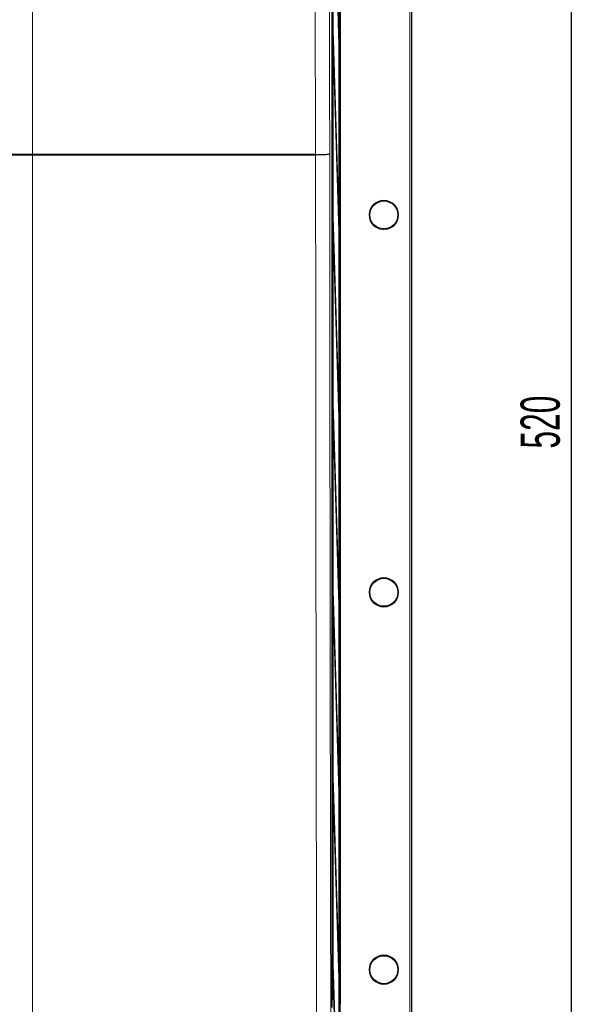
# Model space of a CAD drawing. Header units: millimetres. Extents: x 5 to 418, y 2 to 292.
# Tile 17 of 53: x 98 to 148, y 113 to 201. Entities that reach past the tile are written whole.
import ezdxf

# ---------------------------------------------------------------- set-up
doc = ezdxf.new("R2010")
doc.units = ezdxf.units.MM
doc.layers.add('SLD-0', color=7, linetype='Continuous')
doc.styles.add('SLDTEXTSTYLE1', font='TXT', dxfattribs={"width": 0.605})
doc.dimstyles.new('SLDDIMSTYLE1', dxfattribs={"dimtxt": 3.5, "dimasz": 3.302, "dimexe": 0, "dimexo": 0.0625, "dimgap": 0.875, "dimtad": 1, "dimlfac": 3, "dimrnd": 1e-09, "dimzin": 12, "dimdsep": 46, "dimtxsty": 'SLDTEXTSTYLE1', "dimsah": 1, "dimcen": 0.09, "dimadec": 0, "dimazin": 3, "dimtfac": 1, "dimtofl": 0, "dimtmove": 0, "dimatfit": 3, "dimfxl": 1, "dimfrac": 2, "dimtolj": 1, "dimtzin": 12, "dimarcsym": 0})

# ---------------------------------------------------------------- blocks, each defined once
blk = doc.blocks.new('_D_5')
at = {"layer": 'SLD-0', "color": 7}
for p, q in [((131.321, 252.954), (148.191, 252.954)), ((147.191, 252.954), (147.191, 79.62)), ((131.321, 79.62), (148.191, 79.62))]:
    blk.add_line(p, q, dxfattribs=at)
for points in [[(147.191, 252.954), (146.683, 249.652), (147.699, 249.652)], [(147.191, 79.62), (147.699, 82.922), (146.683, 82.922)]]:
    blk.add_solid(points, dxfattribs=at)
at = {"layer": 'SLD-0', "color": 7, "insert": (142.68, 162.277), "char_height": 3.5, "attachment_point": 1, "rotation": 90, "style": 'SLDTEXTSTYLE1'}
blk.add_mtext('520', dxfattribs=at)

msp = doc.modelspace()

# ---------------------------------------------------------------- linework, layer by layer
at = {"color": 7, "linetype": 'Continuous', "lineweight": 18}
for p, q in [((132.8009, 81.287), (132.8009, 251.287)), ((132.9675, 251.287), (132.9675, 81.287)), ((125.8725, 239.4525), (125.8725, 112.6912)), ((126.6073, 237.8753), (126.6073, 112.6986)), ((99.1546, 212.1439), (99.1546, 188.5347)), ((99.1546, 188.4634), (99.1542, 188.4634)), ((99.1546, 188.5347), (99.155, 188.5347)), ((99.1546, 188.4634), (99.1546, 88.7929)), ((124.3988, 188.4634), (124.3993, 188.4991)), ((124.3993, 188.4991), (124.3993, 188.5347)), ((126.5778, 112.6986), (126.6073, 112.6986))]:
    msp.add_line(p, q, dxfattribs=at)
at = {"color": 7, "linetype": 'Continuous', "lineweight": 25}
for p, q in [((132.988, 81.287), (132.988, 251.287)), ((126.5778, 88.773), (126.5778, 244.286)), ((125.8642, 112.3991), (125.8642, 243.8134)), ((125.9391, 237.9203), (125.9391, 113.0536)), ((125.947, 113.0536), (125.947, 237.9203)), ((126.5035, 237.9203), (126.5035, 92.287)), ((126.5114, 92.287), (126.5114, 237.9203)), ((125.9667, 215.3902), (126.4799, 198.8532)), ((126.4838, 199.2285), (125.9706, 215.7655)), ((125.9706, 199.0988), (125.9667, 198.7235)), ((125.9667, 198.7235), (126.4799, 182.1866)), ((126.4838, 182.5619), (125.9706, 199.0988)), ((126.4838, 199.2285), (126.4687, 199.2123)), ((126.4799, 198.8532), (126.4838, 199.2285)), ((125.9706, 182.4321), (125.9667, 182.0569)), ((125.9667, 182.0569), (126.4799, 165.5199)), ((126.4838, 165.8952), (125.9706, 182.4321)), ((126.4838, 182.5619), (126.4687, 182.5457)), ((126.4799, 182.1866), (126.4838, 182.5619)), ((125.9706, 165.7655), (125.9667, 165.3902)), ((125.9667, 165.3902), (126.4799, 148.8532)), ((126.4838, 149.2285), (125.9706, 165.7655)), ((126.4838, 165.8952), (126.4687, 165.879)), ((126.4799, 165.5199), (126.4838, 165.8952)), ((125.9706, 149.0988), (125.9667, 148.7235)), ((125.9667, 148.7235), (126.4799, 132.1866)), ((126.4838, 132.5619), (125.9706, 149.0988)), ((126.4838, 149.2285), (126.4687, 149.2123)), ((126.4799, 148.8532), (126.4838, 149.2285)), ((125.9706, 132.4321), (125.9667, 132.0569)), ((125.9667, 132.0569), (126.4799, 115.5199)), ((126.4838, 115.8952), (125.9706, 132.4321)), ((126.4838, 132.5619), (126.4687, 132.5457)), ((126.4799, 132.1866), (126.4838, 132.5619)), ((125.9706, 115.7655), (125.9667, 115.3902)), ((125.9667, 115.3902), (126.4799, 98.8532)), ((126.4838, 99.2285), (125.9706, 115.7655)), ((126.4838, 115.8952), (126.4687, 115.879)), ((126.4799, 115.5199), (126.4838, 115.8952)), ((125.9391, 113.0536), (125.947, 113.0536))]:
    msp.add_line(p, q, dxfattribs=at)
at = {"color": 7, "linetype": 'Continuous', "lineweight": 18, "flags": 128}
for points in [[(124.3993, 188.5347), (124.394, 190.812), (124.3722, 200.0631), (124.3579, 206.1145), (124.3453, 211.498), (124.3443, 211.906)], [(125.6054, 211.7235), (125.6055, 211.6522), (125.632, 200.4974), (125.6462, 194.4798), (125.6602, 188.5913)]]:
    msp.add_lwpolyline(points, dxfattribs=at)
at = {"color": 7, "linetype": 'Continuous', "lineweight": 18}
for centre in [(130.488, 183.1203), (130.488, 149.4536), (130.488, 115.787)]:
    msp.add_circle(centre, 1.3167, dxfattribs=at)
at = {"color": 7, "linetype": 'Continuous', "lineweight": 25}
for centre in [(130.488, 183.1203), (130.488, 149.4536), (130.488, 115.787)]:
    msp.add_circle(centre, 1.25, dxfattribs=at)
at = {"color": 7, "linetype": 'Continuous', "lineweight": 18}
for centre, radius, start, end in [((108.5819, 188.4469), 9.4277, 179.466381, 179.899782), ((108.582, 188.4466), 9.4274, 179.464466, 179.897879)]:
    msp.add_arc(centre, radius, start, end, dxfattribs=at)
for points, knots in [([(96.786, 188.5347), (97.065, 188.5347), (97.8547, 188.5347), (98.6441, 188.5347), (99.1546, 188.5347), (99.1546, 188.5347)], [0, 0, 0, 0, 0.35328762, 0.99999158, 1, 1, 1, 1]), ([(99.1542, 188.4634), (98.6437, 188.4634), (97.8545, 188.4634), (97.065, 188.4634), (96.7861, 188.4634)], [0, 0, 0, 0, 0.6468523, 1, 1, 1, 1]), ([(124.3988, 188.4634), (122.7148, 188.4634), (119.3468, 188.4633), (113.9446, 188.4633), (108.2004, 188.4633), (103.1561, 188.4633), (100.1432, 188.4634), (99.1546, 188.4634), (99.1546, 188.4634)], [0, 0, 0, 0, 0.2004534, 0.400907, 0.6416257, 0.8823441, 0.9999992, 1, 1, 1, 1]), ([(99.155, 188.5347), (100.1439, 188.5347), (103.1546, 188.5348), (108.1992, 188.5348), (113.9425, 188.5348), (119.3462, 188.5348), (122.7144, 188.5347), (124.3993, 188.5347)], [0, 0, 0, 0, 0.1176513, 0.3582004, 0.5990696, 0.7994424, 1, 1, 1, 1]), ([(124.5382, 88.7959), (124.5243, 94.9529), (124.5003, 105.6243), (124.4721, 120.8504), (124.4502, 134.4454), (124.4318, 148.0562), (124.4172, 161.5973), (124.4058, 175.0669), (124.4011, 183.9979), (124.3988, 188.4634)], [0, 0, 0, 0, 0.1861515, 0.3226408, 0.4591301, 0.5955772, 0.7320242, 0.8660121, 1, 1, 1, 1]), ([(125.6602, 188.5913), (125.6625, 184.115), (125.6672, 175.1623), (125.6786, 161.6767), (125.6933, 148.1361), (125.7117, 134.5422), (125.7336, 120.9641), (125.7618, 105.7571), (125.7859, 95.0989), (125.7998, 88.9496)], [0, 0, 0, 0, 0.134348, 0.268696, 0.4050088, 0.5413216, 0.6776766, 0.8140316, 1, 1, 1, 1])]:
    msp.add_open_spline(points, degree=3, knots=knots, dxfattribs=at)
at = {"color": 7, "linetype": 'Continuous', "lineweight": 25}
msp.add_open_spline([(124.3994, 188.4992), (124.5311, 188.4996), (124.7943, 188.5003), (125.1583, 188.5144), (125.4468, 188.5364), (125.6172, 188.5631), (125.6578, 188.5822), (125.6601, 188.591), (125.6602, 188.5913)], degree=3, knots=[0, 0, 0, 0, 0.206016, 0.4120283, 0.6181532, 0.82455, 0.9936605, 1, 1, 1, 1], dxfattribs=at)

# ---------------------------------------------------------------- dimensions: what is measured, and where the dimension line sits
at = {"layer": 'SLD-0', "color": 7}
dim = msp.add_linear_dim(base=(147.1915, 79.6203), p1=(131.3213, 252.9536), p2=(131.3213, 79.6203), angle=90, dimstyle='SLDDIMSTYLE1', dxfattribs=at)
dim.commit()
dim.dimension.update_dxf_attribs({"geometry": '_D_5', "text_midpoint": (147.1915, 166.287), "dimtype": 160})

doc.saveas('drawing.dxf')
